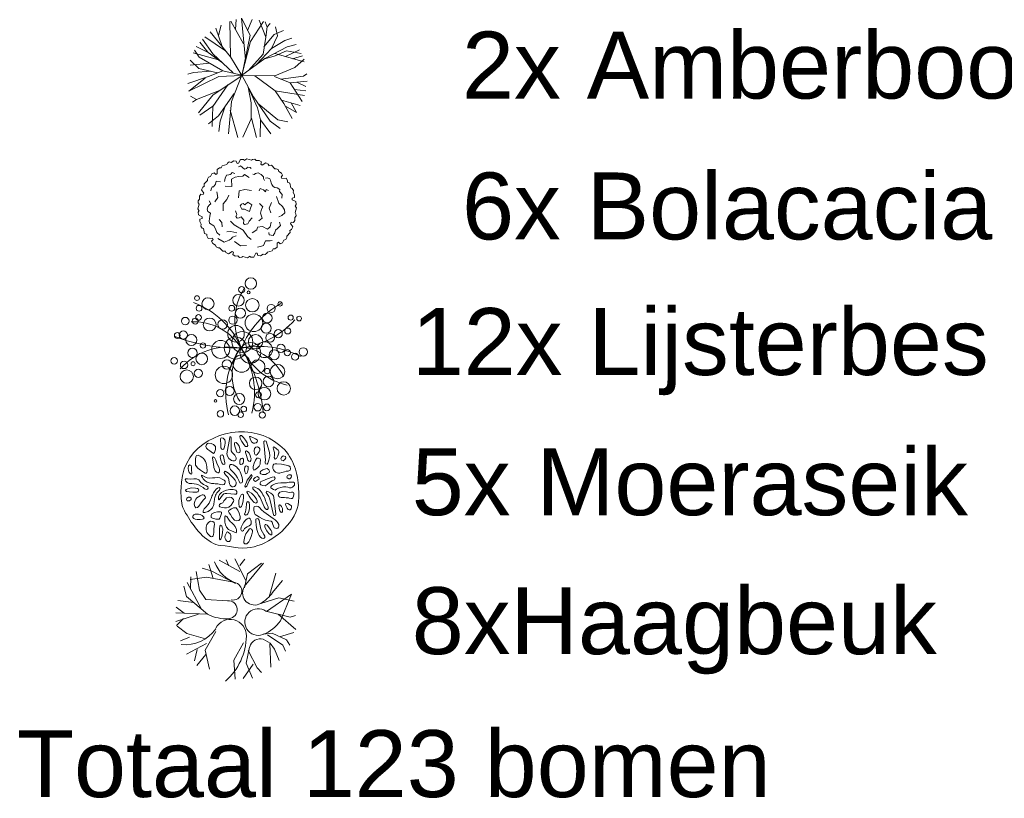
# Model space of a CAD drawing. Header units: millimetres. Extents: x 747415 to 1601423, y -236173 to 551995.
# Tile 152 of 256: x 834662 to 834699, y 191073 to 191102. Entities that reach past the tile are written whole.
import ezdxf

# ---------------------------------------------------------------- set-up
doc = ezdxf.new("R2010")
doc.units = ezdxf.units.MM
doc.header["$LTSCALE"] = 100
doc.header["$MEASUREMENT"] = 0
doc.layers.get('0').update_dxf_attribs({"linetype": 'CONTINUOUS', "lineweight": 0})
for name, color, linetype, lineweight in [('T--L9042_Boomsoort', 7, 'CONTINUOUS', 0), ('T--T9042_Boomsoort', 7, 'CONTINUOUS', 0), ('X--T$9--_RENVOOI', 7, 'CONTINUOUS', 0)]:
    doc.layers.add(name, color=color, linetype=linetype, lineweight=lineweight)
doc.styles.get("Standard").update_dxf_attribs({"font": 'arial.ttf'})

# ---------------------------------------------------------------- blocks, each defined once
blk = doc.blocks.new('boom18')
for p, q in [((-878, 1678), (-878, 2321)), ((-395, 2106), (-683, 2350)), ((-120, 2013), (-311, 2430)), ((179, 1806), (82, 2440)), ((180, 1794), (497, 2348)), ((452, 1584), (628, 2301)), ((-1446, 1114), (-1519, 1938)), ((-864, 1527), (-1372, 2033)), ((-1126, 1785), (-1134, 2205)), ((-1134, 2205), (-888, 1794)), ((-39, 1248), (-395, 2106)), ((4, 913), (-120, 2013)), ((465, 1597), (1070, 2059)), ((1000, 941), (1246, 1981)), ((-1679, 1199), (-1902, 1506)), ((-1472, 1404), (-1817, 1654)), ((-813, 1099), (-1702, 1781)), ((-814, 1110), (-878, 1678)), ((64, 1351), (180, 1794)), ((186, 1081), (465, 1597)), ((812, 679), (1482, 1697)), ((-2009, 1123), (-2163, 1109)), ((-1446, 1114), (-2044, 1354)), ((-1210, 818), (-2009, 1123)), ((-1052, 622), (-1446, 1114)), ((12, 504), (64, 1351)), ((1128, 754), (1531, 1128)), ((1514, 519), (1894, 1160)), ((1531, 1128), (1757, 1441)), ((-416, 256), (-813, 1099)), ((0, 0), (4, 913)), ((12, 504), (186, 1081)), ((577, 472), (1493, 926)), ((1493, 926), (1964, 1002)), ((-1957, 367), (-2329, 440)), ((-1873, 690), (-2327, 580)), ((-1464, -128), (-2278, 666)), ((-1065, 609), (-1873, 690)), ((13, 13), (-1065, 609)), ((0, 0), (812, 679)), ((627, 67), (1514, 519)), ((1308, 150), (2094, 476)), ((1501, 506), (2086, 569)), ((-1896, -14), (-2335, 346)), ((-1757, 162), (-2335, 193)), ((14, 1), (-1042, -138)), ((12, 24), (-980, -1162)), ((0, 0), (-886, -955)), ((-1, 12), (1308, 150)), ((0, 0), (548, -479)), ((777, -365), (13, 13)), ((13, 13), (56, -802)), ((945, 118), (1926, -7)), ((1926, -7), (2107, 9)), ((-1984, -127), (-2329, -40)), ((-2019, -375), (-2304, -330)), ((-1445, -349), (-2019, -375)), ((-1042, -138), (-1984, -127)), ((-1430, -43), (-1896, -14)), ((-1445, -349), (-1868, -655)), ((-1068, -316), (-1459, -830)), ((-666, -93), (-1445, -349)), ((-1043, -126), (-1430, -43)), ((-306, -38), (-1068, -316)), ((245, -236), (570, -1214)), ((2032, -419), (777, -365)), ((1926, -7), (2057, -218)), ((-1788, -765), (-2157, -727)), ((-1868, -655), (-1965, -991)), ((-1231, -541), (-1788, -765)), ((-1002, -1878), (-396, -456)), ((548, -479), (1116, -546)), ((548, -479), (1087, -1344)), ((761, -507), (1294, -975)), ((960, -688), (1545, -953)), ((1116, -546), (1929, -685)), ((1257, -557), (2032, -419)), ((-1460, -818), (-1685, -1142)), ((-886, -955), (-1664, -1374)), ((-1459, -830), (-1541, -1504)), ((-615, -1001), (-600, -1971)), ((56, -802), (-558, -1979)), ((56, -802), (272, -1988)), ((109, -1090), (533, -1919)), ((417, -747), (708, -1342)), ((502, -915), (1208, -1602)), ((843, -967), (1528, -1247)), ((1294, -975), (1430, -1407)), ((1545, -953), (1759, -993)), ((-1685, -1142), (-1849, -1191)), ((-1686, -1130), (-1709, -1343)), ((-977, -1361), (-1331, -1649)), ((-980, -1162), (-1002, -1878)), ((142, -1298), (21, -2010)), ((570, -1214), (657, -1885)), ((708, -1342), (996, -1750)), ((709, -1354), (792, -1826)), ((1087, -1344), (1115, -1657)), ((-604, -1609), (-801, -1930)), ((66, -1714), (-204, -2007))]:
    blk.add_line(p, q)
blk = doc.blocks.new('BRANCHD', base_point=(0.5, 0.5))
for p, q in [((0.951, 0.743), (0.931, 0.754)), ((0.962, 0.694), (0.951, 0.743)), ((0.974, 0.687), (0.962, 0.694)), ((0.987, 0.668), (0.974, 0.687)), ((0.982, 0.647), (0.987, 0.668)), ((0.997, 0.62), (0.982, 0.647)), ((0.994, 0.594), (0.997, 0.62)), ((0.97, 0.587), (0.994, 0.594)), ((0.97, 0.571), (0.97, 0.587)), ((1.008, 0.55), (0.97, 0.571)), ((0.998, 0.504), (1.008, 0.52)), ((1.008, 0.52), (1.008, 0.55))]:
    blk.add_line(p, q)
blk = doc.blocks.new('boom44')
for points in [[(897, 2957), (676, 3134), (386, 3075), (262, 3178), (262, 3178), (69, 3075), (-41, 2942), (-180, 2868), (-373, 2868), (-497, 2897), (-690, 2971), (-800, 2971), (-952, 2853), (-1021, 2720)], [(-911, 2572), (-1076, 2587), (-1173, 2631), (-1421, 2602), (-1642, 2483), (-1711, 2277), (-1697, 2158), (-1766, 2070)], [(-111, 2410), (-262, 2321), (-152, 2173), (-359, 2143), (-566, 1981), (-469, 1818)], [(1973, 2025), (2001, 2277), (1945, 2572), (1739, 2661), (1449, 2661), (1104, 2572), (593, 2690)], [(-2194, 2188), (-2305, 2173), (-2415, 2025), (-2387, 1907), (-2429, 1744), (-2801, 1626), (-2801, 1463)], [(-1711, 1715), (-2070, 1537), (-2042, 1375), (-2180, 1109), (-2277, 828), (-2291, 532), (-1822, 266), (-2111, -133)], [(759, 2143), (1035, 1759), (1394, 1670)], [(2553, 769), (2718, 695), (2911, 931), (2829, 1138), (2677, 1286), (2649, 1463), (2581, 1792), (2318, 1848)], [(-2525, 961), (-2691, 843), (-2663, 724), (-2649, 636), (-2677, 532), (-2746, 370), (-2622, 163), (-2429, -15)], [(-787, 1330), (-1132, 961), (-1256, 562), (-842, 237)], [(345, 1345), (704, 1404), (786, 1242), (1007, 1020), (1394, 917), (1421, 591)], [(1918, -310), (1904, 118), (1766, 281), (1932, 606), (2291, 828), (2249, 1079), (2001, 1330)], [(-138, -488), (138, -532), (235, -695), (386, -665), (455, -517), (455, -355), (786, -310), (980, -473), (1076, -458), (1187, -207), (1049, -30), (966, 310)], [(3022, -532), (3132, -237), (3174, -89), (2939, 222), (3132, 517), (3201, 665)], [(-2580, -266), (-2774, -517), (-2622, -680), (-2622, -680), (-2525, -902), (-2580, -1005), (-2484, -1153), (-2387, -1242)], [(-1394, -281), (-1201, -562), (-1076, -976), (-787, -1153), (-635, -1257)], [(2304, -636), (1973, -739), (1394, -754), (704, -1109), (317, -1198)], [(-2084, -902), (-1684, -1050), (-1518, -1419)], [(855, -1863), (980, -1597), (1297, -1257)], [(1462, -1434), (1394, -1715), (1462, -1863), (1462, -2026), (1394, -2425), (897, -2691)], [(1752, -1759), (2277, -1552), (2497, -1153)], [(-1822, -1730), (-1559, -1759), (-1545, -1878), (-1490, -2070), (-1366, -2203), (-1187, -2247), (-980, -2159), (-814, -2321), (-676, -2440), (-552, -2543), (-386, -2617), (-55, -2454), (207, -2469), (483, -2514), (773, -2440)], [(-235, -1863), (55, -1804), (345, -1966)]]:
    blk.add_lwpolyline(points)
blk.add_lwpolyline([(124, 798), (-207, 650), (-152, 355), (-304, 296), (-317, 163), (-262, 15), (0, 0), (124, 163), (303, 266), (455, 390), (290, 591)], close=True)
for xscale, yscale, zscale, rotation in [(7199.999999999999, 7199.999999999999, 7199.999999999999, 59.99999999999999), (7200, 7200, 7200, 90), (7200.000000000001, 7200.000000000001, 7200.000000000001, 29.99999999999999), (7199.999999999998, 7199.999999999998, 7199.999999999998, 120), (7199.999999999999, 7199.999999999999, 7199.999999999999, 150), (7200, 7200, 7200, 180), (7200, 7200, 7200, 330.0000000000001), (7199.999999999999, 7199.999999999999, 7199.999999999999, 210), (7199.999999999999, 7199.999999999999, 7199.999999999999, 300.0000000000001), (7200.000000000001, 7200.000000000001, 7200.000000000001, 240), (7200.000000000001, 7200.000000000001, 7200.000000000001, 270)]:
    blk.add_blockref('BRANCHD', (164, 362), dxfattribs=dict(xscale=xscale, yscale=yscale, zscale=zscale, rotation=rotation))
at = {"xscale": 7200, "yscale": 7200, "zscale": 7200}
blk.add_blockref('BRANCHD', (164, 362), dxfattribs=at)
blk = doc.blocks.new('boom21')
for centre, radius in [((452, 2630), 118), ((-704, 2096), 248), ((177, 2448), 124), ((476, 2291), 142), ((976, 2120), 106), ((1173, 2258), 105), ((29, 1950), 235), ((247, 1890), 111), ((961, 1707), 207), ((1304, 2025), 176), ((1835, 1893), 120), ((-775, 1430), 271), ((-311, 1608), 199), ((152, 1457), 234), ((-1962, 1199), 157), ((-1612, 1224), 131), ((-437, 1242), 101), ((-205, 937), 259), ((1147, 1279), 168), ((1497, 1198), 136), ((1783, 1381), 49.6), ((-1420, 962), 118), ((-1275, 707), 156), ((-945, 812), 187), ((-711, 484), 296), ((-179, 352), 388), ((293, 566), 324), ((1072, 648), 326), ((798, 348), 177), ((-2379, 14), 89.1), ((-1791, 241), 111), ((-1431, 173), 152), ((-1090, 173), 164), ((-537, 67), 269), ((-92, -145), 392), ((241, -63), 415), ((755, -256), 337), ((1899, 170), 152), ((2343, 87), 247), ((-2114, -158), 96.5), ((-1321, -533), 183), ((-1120, -206), 188), ((-797, -596), 329), ((-16, -525), 311), ((1544, -256), 218), ((1918, -240), 74), ((2236, -348), 141), ((-1988, -792), 81.9), ((-1612, -787), 153), ((1283, -683), 99.3), ((1757, -610), 176), ((2503, -649), 126), ((-1038, -1209), 252), ((-504, -1141), 189), ((-139, -1032), 154), ((275, -1059), 176), ((709, -1273), 240), ((1581, -1063), 207), ((-656, -1604), 216), ((-296, -1449), 108), ((1766, -1362), 152), ((1975, -1446), 108), ((-1348, -1959), 214), ((-1128, -1701), 52.3), ((-942, -1905), 117), ((421, -1997), 225), ((965, -1693), 106), ((1135, -1628), 111), ((1470, -1793), 140), ((797, -1993), 108), ((695, -2368), 89.1)]:
    blk.add_circle(centre, radius)
for centre, radius, start, end in [((5302, 627), 5282, 158.4887, 186.8224), ((3035, 416), 3005, 138.8673, 187.727), ((-2449, 125), 2482, 357.8699, 50.6155), ((-1347, 2644), 2985, 297.5671, 348.8381), ((1081, 1676), 1978, 179.3256, 238.0735), ((-806, 1584), 1793, 298.751, 6.6118), ((885, 3251), 3310, 215.8726, 255.444), ((-1010, -3035), 3250, 71.3392, 111.6799), ((-2223, 2664), 3465, 273.3086, 310.5821), ((-2188, -6), 2219, 301.2651, 0.9994), ((-2532, -5639), 6224, 42.3394, 65.6862), ((3206, -111), 3174, 177.8302, 223.0418), ((2109, 218), 2063, 184.7691, 246.3269), ((1525, 1946), 2403, 232.24, 292.0944)]:
    blk.add_arc(centre, radius, start, end)
blk = doc.blocks.new('boom15')
for p, q in [((-297, 1976), (-228, 2217)), ((33, 1616), (578, 2305)), ((36, 1887), (179, 2324)), ((976, 1988), (974, 2222)), ((-933, 989), (-1054, 1855)), ((-414, 1658), (-921, 1885)), ((-527, 1919), (-502, 2147)), ((-299, 1379), (-527, 1919)), ((-130, 1313), (-297, 1976)), ((6, 1614), (36, 1887)), ((803, 1277), (976, 1988)), ((994, 1781), (1631, 1936)), ((1174, 1580), (1359, 2157)), ((103, 1333), (6, 1614)), ((691, 1213), (1174, 1580)), ((1443, 1197), (1872, 1759)), ((-837, 1233), (-1799, 760)), ((-1202, 1372), (-1390, 1455)), ((-665, 606), (-1202, 1372)), ((-20, 1187), (-299, 1379)), ((742, 946), (1443, 1197)), ((-1799, 760), (-667, 633)), ((-1355, 546), (-1704, 1021)), ((2008, 208), (2349, 852)), ((-707, 259), (-1355, 546)), ((2095, 351), (2621, 433)), ((-1284, 245), (-1881, 157)), ((-1106, 279), (-1876, -213)), ((1245, -58), (2008, 208)), ((1796, 54), (2626, -145)), ((2217, -9), (2566, 238)), ((1719, -107), (2116, -713)), ((-657, -622), (-1779, -801)), ((-633, -583), (-1067, -892)), ((157, -632), (740, -1195)), ((2116, -713), (2199, -1149)), ((2128, -541), (2464, -665)), ((-1067, -892), (-1721, -850)), ((-853, -756), (-1075, -1625)), ((-486, -923), (-122, -1876)), ((-429, -1053), (170, -1805)), ((1095, -1029), (849, -2134)), ((1052, -743), (1910, -1563)), ((1052, -743), (1213, -1759)), ((1307, -974), (2124, -1327)), ((-1057, -1316), (-1349, -1378)), ((-909, -1150), (-602, -1972)), ((740, -1195), (687, -1624)), ((1156, -1412), (1548, -1865)), ((1683, -1347), (1760, -1711)), ((1835, -1217), (2202, -1185)), ((-736, -1577), (-805, -1818)), ((17, -1611), (-201, -2109)), ((170, -1805), (687, -2148)), ((687, -1624), (324, -2225)), ((1213, -1759), (1028, -2119)), ((-122, -1876), (66, -2167)), ((916, -1875), (602, -2201))]:
    blk.add_line(p, q)
for centre, radius, start, end in [((2202, -720), 2299, 90.1584, 137.766), ((-489, -88), 1366, 69.1371, 104.7771), ((-180, 722), 499, 193.4334, 69.1371), ((447, 1547), 405, 211.8517, 304.0727), ((951, 416), 610, 137.766, 290.4277), ((-972, -1088), 1373, 78.8774, 104.2894), ((-793, -182), 450, 291.1226, 78.8774), ((357, -363), 335, 54.2855, 233.3427), ((-276, -1244), 1420, 20.6569, 54.2855), ((1523, -1479), 1386, 42.6086, 104.3272), ((-228, -761), 329, 37.3129, 210.0334), ((-1617, -1563), 1275, 338.1185, 30.0334)]:
    blk.add_arc(centre, radius, start, end)
blk = doc.blocks.new('$9_9042_Boomsoort_Renvooi')
at = {"layer": 'T--L9042_Boomsoort'}
for points in [[(6.143, 11.703), (6.136, 11.623), (6.136, 11.535), (6.129, 11.448), (6.129, 11.353), (6.136, 11.251), (6.136, 11.156), (6.143, 11.069), (6.158, 10.981), (6.172, 10.894), (6.194, 10.821), (6.223, 10.763), (6.26, 10.69), (6.303, 10.61), (6.354, 10.53), (6.405, 10.449), (6.456, 10.362), (6.515, 10.275), (6.58, 10.187), (6.646, 10.1), (6.712, 10.012), (6.784, 9.925), (6.857, 9.845), (6.937, 9.764), (7.01, 9.699), (7.098, 9.633), (7.178, 9.568), (7.258, 9.517), (7.346, 9.473), (7.433, 9.437), (7.52, 9.415), (7.608, 9.4), (7.775, 9.386), (7.936, 9.356), (8.096, 9.335), (8.264, 9.313), (8.431, 9.298), (8.599, 9.305), (8.73, 9.32), (8.861, 9.349), (9, 9.393), (9.131, 9.437), (9.262, 9.502), (9.393, 9.568), (9.524, 9.648), (9.648, 9.728), (9.772, 9.823), (9.889, 9.925), (9.998, 10.034), (10.1, 10.143), (10.195, 10.26), (10.275, 10.384), (10.355, 10.508), (10.413, 10.639), (10.464, 10.777), (10.501, 10.909), (10.523, 11.047), (10.53, 11.185), (10.53, 11.295), (10.53, 11.404), (10.523, 11.513), (10.515, 11.623), (10.508, 11.732), (10.494, 11.841), (10.479, 11.943), (10.457, 12.045), (10.435, 12.147), (10.406, 12.249), (10.37, 12.344), (10.333, 12.439), (10.289, 12.534), (10.238, 12.628), (10.187, 12.723), (10.129, 12.81), (10.064, 12.898), (9.991, 12.978), (9.911, 13.058), (9.823, 13.138), (9.626, 13.284), (9.422, 13.408), (9.204, 13.503), (8.978, 13.568), (8.745, 13.619), (8.504, 13.641), (8.271, 13.641), (8.03, 13.612), (7.797, 13.568), (7.571, 13.503), (7.353, 13.408), (7.141, 13.306), (6.945, 13.175), (6.77, 13.029), (6.602, 12.861), (6.464, 12.672), (6.347, 12.475), (6.252, 12.257), (6.18, 12.016), (6.143, 11.768), (6.143, 11.703), (6.143, 11.703)], [(7.783, 13.284), (7.775, 13.226), (7.761, 13.138), (7.746, 13.051), (7.732, 13.007), (7.695, 12.985), (7.659, 13), (7.622, 13.051), (7.615, 13.131), (7.615, 13.226), (7.601, 13.284), (7.601, 13.335), (7.608, 13.379), (7.622, 13.408), (7.659, 13.415), (7.703, 13.401), (7.768, 13.342), (7.783, 13.284), (7.783, 13.284)], [(7.95, 13.437), (7.958, 13.452), (7.979, 13.459), (7.994, 13.452), (8.001, 13.43), (8.001, 12.934), (8.038, 12.876), (8.089, 12.825), (8.14, 12.774), (8.169, 12.723), (8.184, 12.672), (8.191, 12.636), (8.176, 12.599), (8.162, 12.577), (8.133, 12.563), (8.096, 12.555), (8.06, 12.563), (8.016, 12.577), (7.965, 12.606), (7.921, 12.65), (7.87, 12.73), (7.841, 12.818), (7.95, 13.437), (7.95, 13.437)], [(8.322, 12.876), (8.271, 12.854), (8.22, 12.883), (8.176, 12.993), (8.154, 13.066), (8.133, 13.16), (8.133, 13.226), (8.191, 13.24), (8.256, 13.182), (8.3, 13.102), (8.322, 13.022), (8.337, 12.934), (8.322, 12.876), (8.322, 12.876)], [(8.621, 13.138), (8.599, 13.095), (8.541, 13.095), (8.475, 13.168), (8.402, 13.277), (8.337, 13.393), (8.322, 13.466), (8.351, 13.51), (8.395, 13.503), (8.46, 13.437), (8.533, 13.335), (8.599, 13.226), (8.621, 13.138), (8.621, 13.138)], [(8.985, 13.306), (8.971, 13.27), (8.934, 13.233), (8.883, 13.219), (8.832, 13.219), (8.774, 13.262), (8.723, 13.342), (8.694, 13.437), (8.686, 13.474), (8.73, 13.466), (8.832, 13.423), (8.912, 13.386), (8.978, 13.342), (8.985, 13.306), (8.985, 13.306)], [(9.218, 13.24), (9.226, 13.284), (9.262, 13.306), (9.306, 13.299), (9.328, 13.262), (9.437, 12.876), (9.444, 12.73), (9.408, 12.585), (9.371, 12.475), (9.342, 12.439), (9.291, 12.446), (9.269, 12.468), (9.277, 12.526), (9.291, 12.585), (9.218, 13.24), (9.218, 13.24)], [(7.419, 13.035), (7.412, 12.977), (7.383, 12.875), (7.347, 12.831), (7.303, 12.853), (7.201, 12.933), (7.135, 12.984), (7.077, 13.035), (7.055, 13.093), (7.077, 13.173), (7.121, 13.21), (7.172, 13.217), (7.252, 13.21), (7.347, 13.166), (7.412, 13.093), (7.419, 13.035), (7.419, 13.035)], [(8.737, 12.577), (8.708, 12.541), (8.664, 12.548), (8.628, 12.585), (8.599, 12.672), (8.57, 12.759), (8.533, 12.869), (8.541, 12.92), (8.577, 12.934), (8.621, 12.898), (8.672, 12.84), (8.708, 12.759), (8.73, 12.701), (8.745, 12.643), (8.737, 12.577), (8.737, 12.577)], [(9.073, 13.014), (9.073, 12.956), (9.051, 12.898), (9.014, 12.84), (8.978, 12.796), (8.934, 12.774), (8.898, 12.781), (8.869, 12.832), (8.861, 12.934), (8.876, 13.022), (8.92, 13.066), (8.985, 13.08), (9.051, 13.051), (9.073, 13.014), (9.073, 13.014)], [(9.605, 12.679), (9.626, 12.759), (9.626, 12.876), (9.583, 12.993), (9.568, 13.051), (9.583, 13.087), (9.619, 13.073), (9.699, 13.014), (9.758, 12.963), (9.787, 12.905), (9.779, 12.854), (9.743, 12.752), (9.692, 12.65), (9.648, 12.628), (9.605, 12.679), (9.605, 12.679)], [(7.092, 12.35), (7.099, 12.292), (7.106, 12.226), (7.106, 12.175), (7.092, 12.124), (7.07, 12.102), (7.026, 12.102), (6.968, 12.139), (6.858, 12.212), (6.756, 12.292), (6.676, 12.394), (6.669, 12.503), (6.676, 12.62), (6.683, 12.714), (6.713, 12.765), (6.771, 12.773), (6.844, 12.736), (6.909, 12.693), (6.968, 12.649), (7.011, 12.598), (7.048, 12.539), (7.07, 12.474), (7.084, 12.394), (7.092, 12.35), (7.092, 12.35)], [(7.353, 12.308), (7.338, 12.453), (7.316, 12.585), (7.309, 12.672), (7.331, 12.708), (7.375, 12.687), (7.426, 12.585), (7.484, 12.439), (7.55, 12.293), (7.571, 12.227), (7.571, 12.169), (7.557, 12.133), (7.535, 12.111), (7.499, 12.111), (7.455, 12.133), (7.404, 12.184), (7.353, 12.308), (7.353, 12.308)], [(7.768, 12.497), (7.761, 12.439), (7.732, 12.424), (7.695, 12.439), (7.652, 12.49), (7.615, 12.585), (7.593, 12.708), (7.622, 12.767), (7.673, 12.781), (7.71, 12.759), (7.732, 12.672), (7.746, 12.585), (7.768, 12.497), (7.768, 12.497)], [(8.46, 12.628), (8.468, 12.534), (8.453, 12.468), (8.417, 12.432), (8.366, 12.424), (8.329, 12.453), (8.329, 12.548), (8.337, 12.606), (8.373, 12.643), (8.424, 12.657), (8.46, 12.628), (8.46, 12.628)], [(9.094, 12.555), (9.087, 12.526), (9.08, 12.432), (9.051, 12.366), (8.985, 12.3), (8.89, 12.227), (8.847, 12.213), (8.825, 12.257), (8.825, 12.351), (8.861, 12.468), (8.912, 12.585), (8.963, 12.657), (9.029, 12.665), (9.08, 12.636), (9.094, 12.585), (9.094, 12.555), (9.094, 12.555)], [(10.049, 12.672), (10.013, 12.606), (9.947, 12.563), (9.881, 12.585), (9.852, 12.636), (9.881, 12.701), (9.947, 12.745), (10.027, 12.716), (10.049, 12.672), (10.049, 12.672)], [(6.523, 12.277), (6.523, 12.219), (6.53, 12.102), (6.516, 12.066), (6.479, 12.073), (6.436, 12.124), (6.407, 12.197), (6.399, 12.277), (6.414, 12.379), (6.465, 12.408), (6.509, 12.386), (6.523, 12.335), (6.523, 12.277), (6.523, 12.277)], [(7.841, 12.14), (7.899, 12.096), (7.994, 12.016), (8.082, 11.929), (8.154, 11.834), (8.184, 11.761), (8.191, 11.703), (8.176, 11.659), (8.154, 11.623), (8.125, 11.601), (8.082, 11.586), (8.045, 11.594), (8.001, 11.615), (7.965, 11.652), (7.943, 11.703), (7.928, 11.768), (7.921, 11.856), (7.907, 11.914), (7.87, 11.965), (7.805, 12.023), (7.754, 12.082), (7.739, 12.118), (7.761, 12.162), (7.783, 12.176), (7.841, 12.14), (7.841, 12.14)], [(8.329, 11.732), (8.286, 11.827), (8.235, 11.929), (8.176, 12.023), (8.103, 12.111), (8.023, 12.191), (7.979, 12.242), (7.95, 12.286), (7.936, 12.33), (7.936, 12.373), (7.95, 12.402), (7.979, 12.424), (8.023, 12.424), (8.074, 12.41), (8.14, 12.373), (8.205, 12.33), (8.256, 12.278), (8.3, 12.22), (8.337, 12.155), (8.366, 12.089), (8.395, 12.016), (8.409, 11.943), (8.424, 11.849), (8.424, 11.79), (8.409, 11.754), (8.366, 11.725), (8.329, 11.732), (8.329, 11.732)], [(8.643, 12.33), (8.635, 12.235), (8.613, 12.133), (8.592, 12.082), (8.555, 12.074), (8.533, 12.104), (8.511, 12.155), (8.504, 12.235), (8.511, 12.322), (8.533, 12.359), (8.57, 12.373), (8.628, 12.351), (8.643, 12.33), (8.643, 12.33)], [(9.422, 12.125), (9.349, 12.082), (9.291, 12.053), (9.226, 12.045), (9.167, 12.053), (9.116, 12.074), (9.087, 12.096), (9.08, 12.133), (9.116, 12.176), (9.189, 12.22), (9.298, 12.264), (9.349, 12.271), (9.408, 12.227), (9.43, 12.176), (9.422, 12.125), (9.422, 12.125)], [(10.136, 12.176), (10.056, 12.169), (9.998, 12.155), (9.94, 12.133), (9.881, 12.118), (9.823, 12.104), (9.772, 12.104), (9.721, 12.111), (9.663, 12.133), (9.612, 12.184), (9.583, 12.227), (9.561, 12.271), (9.553, 12.322), (9.553, 12.366), (9.568, 12.402), (9.597, 12.432), (9.648, 12.453), (9.707, 12.453), (9.881, 12.432), (10.056, 12.402), (10.158, 12.373), (10.202, 12.33), (10.217, 12.257), (10.202, 12.206), (10.136, 12.176), (10.136, 12.176)], [(7.011, 11.519), (6.953, 11.563), (6.866, 11.614), (6.785, 11.658), (6.705, 11.687), (6.625, 11.701), (6.538, 11.716), (6.436, 11.716), (6.363, 11.745), (6.312, 11.796), (6.29, 11.855), (6.305, 11.891), (6.377, 11.891), (6.494, 11.876), (6.611, 11.891), (6.713, 11.891), (6.793, 11.847), (6.873, 11.752), (6.968, 11.68), (7.077, 11.621), (7.135, 11.592), (7.143, 11.541), (7.121, 11.505), (7.077, 11.49), (7.011, 11.519), (7.011, 11.519)], [(7.746, 11.674), (7.695, 11.666), (7.608, 11.681), (7.557, 11.688), (7.506, 11.696), (7.455, 11.703), (7.404, 11.703), (7.36, 11.71), (7.316, 11.71), (7.273, 11.717), (7.229, 11.725), (7.185, 11.732), (7.141, 11.747), (7.105, 11.761), (7.069, 11.783), (7.032, 11.812), (6.996, 11.849), (6.959, 11.892), (6.93, 11.943), (6.901, 11.994), (6.901, 12.023), (6.937, 12.009), (7.025, 11.965), (7.112, 11.929), (7.207, 11.914), (7.302, 11.921), (7.397, 11.929), (7.491, 11.936), (7.579, 11.921), (7.666, 11.878), (7.739, 11.834), (7.775, 11.798), (7.783, 11.761), (7.768, 11.71), (7.746, 11.674), (7.746, 11.674)], [(8.774, 11.965), (8.759, 11.936), (8.679, 11.819), (8.621, 11.703), (8.584, 11.608), (8.533, 11.572), (8.511, 11.615), (8.57, 11.768), (8.606, 11.834), (8.694, 11.965), (8.766, 12.053), (8.788, 12.002), (8.774, 11.965), (8.774, 11.965)], [(9.043, 11.892), (8.985, 11.834), (8.912, 11.79), (8.847, 11.827), (8.839, 11.878), (8.898, 11.943), (8.971, 11.98), (9.036, 11.943), (9.043, 11.892), (9.043, 11.892)], [(9.145, 11.805), (9.182, 11.819), (9.357, 11.892), (9.532, 11.951), (9.605, 11.958), (9.641, 11.914), (9.626, 11.856), (9.532, 11.812), (9.437, 11.754), (9.349, 11.674), (9.277, 11.63), (9.182, 11.637), (9.116, 11.659), (9.087, 11.688), (9.087, 11.739), (9.109, 11.783), (9.145, 11.805), (9.145, 11.805)], [(9.75, 11.725), (9.852, 11.739), (9.962, 11.739), (10.064, 11.739), (10.173, 11.761), (10.268, 11.768), (10.326, 11.761), (10.362, 11.732), (10.37, 11.696), (10.362, 11.652), (10.333, 11.608), (10.289, 11.572), (10.238, 11.55), (10.18, 11.55), (10.115, 11.572), (10.042, 11.594), (9.954, 11.594), (9.86, 11.564), (9.772, 11.535), (9.699, 11.499), (9.648, 11.47), (9.59, 11.484), (9.524, 11.528), (9.488, 11.557), (9.488, 11.594), (9.51, 11.623), (9.546, 11.645), (9.597, 11.674), (9.648, 11.696), (9.75, 11.725), (9.75, 11.725)], [(10.26, 12.002), (10.238, 11.936), (10.195, 11.892), (10.151, 11.892), (10.1, 11.929), (10.085, 11.965), (10.107, 12.016), (10.151, 12.038), (10.231, 12.031), (10.26, 12.002), (10.26, 12.002)], [(6.756, 11.403), (6.72, 11.395), (6.574, 11.395), (6.436, 11.403), (6.334, 11.417), (6.297, 11.446), (6.319, 11.49), (6.385, 11.519), (6.523, 11.548), (6.669, 11.541), (6.749, 11.527), (6.785, 11.505), (6.793, 11.476), (6.771, 11.417), (6.756, 11.403), (6.756, 11.403)], [(7.44, 11.317), (7.418, 11.273), (7.404, 11.229), (7.389, 11.185), (7.382, 11.142), (7.375, 11.098), (7.367, 11.054), (7.367, 11.011), (7.36, 10.967), (7.353, 10.923), (7.338, 10.887), (7.324, 10.843), (7.302, 10.807), (7.273, 10.77), (7.236, 10.734), (7.192, 10.704), (7.141, 10.668), (7.018, 10.624), (6.959, 10.632), (6.952, 10.69), (6.996, 10.763), (7.069, 10.843), (7.127, 10.916), (7.178, 10.981), (7.207, 11.04), (7.236, 11.098), (7.258, 11.149), (7.273, 11.193), (7.287, 11.236), (7.302, 11.273), (7.316, 11.317), (7.338, 11.36), (7.367, 11.404), (7.404, 11.448), (7.448, 11.499), (7.491, 11.542), (7.55, 11.564), (7.593, 11.528), (7.564, 11.47), (7.506, 11.404), (7.469, 11.36), (7.44, 11.317), (7.44, 11.317)], [(8.162, 11.317), (8.133, 11.317), (7.987, 11.324), (7.841, 11.338), (7.775, 11.338), (7.724, 11.324), (7.681, 11.273), (7.622, 11.185), (7.55, 11.098), (7.528, 11.127), (7.535, 11.215), (7.571, 11.302), (7.637, 11.382), (7.724, 11.433), (7.834, 11.462), (7.958, 11.484), (8.074, 11.484), (8.176, 11.462), (8.22, 11.419), (8.22, 11.353), (8.191, 11.317), (8.162, 11.317), (8.162, 11.317)], [(8.971, 11.011), (8.927, 10.974), (8.861, 11.003), (8.752, 11.134), (8.73, 11.171), (8.672, 11.236), (8.621, 11.324), (8.584, 11.389), (8.599, 11.426), (8.679, 11.397), (8.759, 11.346), (8.832, 11.28), (8.898, 11.207), (8.949, 11.127), (8.963, 11.098), (8.978, 11.069), (8.971, 11.011), (8.971, 11.011)], [(9.255, 10.807), (9.24, 10.836), (9.204, 10.923), (9.16, 11.018), (9.124, 11.105), (9.08, 11.193), (9.029, 11.28), (8.971, 11.36), (8.898, 11.426), (8.817, 11.513), (8.81, 11.572), (8.861, 11.594), (8.941, 11.557), (9, 11.528), (9.043, 11.484), (9.087, 11.448), (9.124, 11.397), (9.16, 11.353), (9.189, 11.295), (9.218, 11.244), (9.247, 11.185), (9.269, 11.127), (9.291, 11.069), (9.313, 11.011), (9.335, 10.952), (9.357, 10.894), (9.379, 10.836), (9.386, 10.777), (9.364, 10.741), (9.328, 10.741), (9.269, 10.777), (9.255, 10.807), (9.255, 10.807)], [(9.663, 10.53), (9.634, 10.515), (9.597, 10.515), (9.583, 10.544), (9.451, 11.127), (9.408, 11.222), (9.357, 11.302), (9.313, 11.382), (9.32, 11.426), (9.371, 11.419), (9.481, 11.353), (9.546, 11.302), (9.583, 11.258), (9.597, 11.185), (9.67, 10.566), (9.663, 10.53), (9.663, 10.53)], [(9.925, 11.419), (10.064, 11.397), (10.173, 11.382), (10.253, 11.389), (10.304, 11.389), (10.333, 11.375), (10.348, 11.346), (10.348, 11.302), (10.333, 11.244), (10.311, 11.178), (10.282, 11.149), (10.246, 11.149), (10.173, 11.171), (10.144, 11.178), (10.107, 11.178), (10.056, 11.178), (9.998, 11.185), (9.932, 11.185), (9.874, 11.193), (9.823, 11.207), (9.787, 11.229), (9.765, 11.251), (9.758, 11.287), (9.772, 11.331), (9.823, 11.389), (9.925, 11.419), (9.925, 11.419)], [(6.509, 11.111), (6.443, 11.067), (6.363, 11.067), (6.334, 11.111), (6.348, 11.17), (6.407, 11.206), (6.465, 11.206), (6.509, 11.17), (6.509, 11.111), (6.509, 11.111)], [(7.041, 11.184), (6.975, 11.104), (6.88, 10.995), (6.8, 10.871), (6.749, 10.812), (6.683, 10.805), (6.64, 10.849), (6.625, 10.936), (6.632, 11.009), (6.654, 11.075), (6.683, 11.126), (6.727, 11.177), (6.778, 11.221), (6.844, 11.257), (6.917, 11.286), (6.96, 11.293), (6.997, 11.279), (7.033, 11.228), (7.041, 11.184), (7.041, 11.184)], [(8.089, 11.04), (8.067, 11.003), (8.001, 10.901), (7.914, 10.828), (7.834, 10.799), (7.754, 10.799), (7.666, 10.814), (7.579, 10.843), (7.55, 10.879), (7.571, 10.93), (7.622, 10.96), (7.688, 10.996), (7.732, 11.062), (7.775, 11.12), (7.834, 11.178), (7.936, 11.207), (8.016, 11.185), (8.089, 11.12), (8.103, 11.069), (8.089, 11.04), (8.089, 11.04)], [(8.46, 11.295), (8.46, 11.185), (8.446, 11.069), (8.424, 10.952), (8.388, 10.85), (8.344, 10.821), (8.307, 10.858), (8.286, 10.952), (8.293, 11.076), (8.329, 11.193), (8.38, 11.295), (8.424, 11.317), (8.46, 11.295), (8.46, 11.295)], [(8.504, 10.573), (8.533, 10.653), (8.562, 10.799), (8.57, 10.952), (8.584, 11.018), (8.628, 11.04), (8.672, 11.003), (8.686, 10.894), (8.686, 10.777), (8.664, 10.668), (8.628, 10.581), (8.592, 10.544), (8.541, 10.53), (8.504, 10.573), (8.504, 10.573)], [(8.337, 10.391), (8.293, 10.333), (8.213, 10.318), (8.133, 10.347), (8.045, 10.442), (7.972, 10.551), (7.928, 10.617), (7.907, 10.668), (7.914, 10.704), (7.95, 10.734), (8.016, 10.77), (8.089, 10.799), (8.14, 10.807), (8.184, 10.799), (8.213, 10.77), (8.249, 10.712), (8.307, 10.602), (8.344, 10.486), (8.337, 10.391), (8.337, 10.391)], [(9.014, 10.85), (9.065, 10.814), (9.131, 10.734), (9.218, 10.661), (9.306, 10.595), (9.393, 10.53), (9.488, 10.471), (9.568, 10.406), (9.641, 10.355), (9.707, 10.296), (9.743, 10.245), (9.779, 10.18), (9.787, 10.122), (9.772, 10.078), (9.743, 10.049), (9.699, 10.034), (9.656, 10.041), (9.612, 10.063), (9.583, 10.114), (9.553, 10.187), (9.532, 10.267), (9.495, 10.304), (9.415, 10.318), (9.291, 10.34), (9.175, 10.391), (9.065, 10.457), (8.956, 10.522), (8.898, 10.551), (8.869, 10.61), (8.854, 10.719), (8.847, 10.799), (8.861, 10.843), (8.89, 10.858), (8.949, 10.865), (9.014, 10.85), (9.014, 10.85)], [(9.925, 10.668), (9.889, 10.624), (9.852, 10.639), (9.823, 10.69), (9.794, 10.777), (9.787, 10.879), (9.809, 10.916), (9.845, 10.909), (9.881, 10.858), (9.918, 10.777), (9.925, 10.668), (9.925, 10.668)], [(10.238, 10.763), (10.209, 10.734), (10.173, 10.726), (10.136, 10.748), (10.1, 10.792), (10.064, 10.836), (10.042, 10.894), (10.034, 10.945), (10.042, 10.967), (10.064, 10.974), (10.115, 10.96), (10.217, 10.909), (10.253, 10.879), (10.26, 10.836), (10.238, 10.763), (10.238, 10.763)], [(6.989, 10.434), (6.975, 10.39), (6.938, 10.375), (6.844, 10.368), (6.734, 10.368), (6.654, 10.383), (6.603, 10.412), (6.574, 10.441), (6.567, 10.477), (6.581, 10.514), (6.611, 10.543), (6.662, 10.565), (6.713, 10.572), (6.778, 10.572), (6.844, 10.55), (6.917, 10.521), (6.975, 10.47), (6.989, 10.434), (6.989, 10.434)], [(7.383, 10.186), (7.368, 10.12), (7.354, 10.004), (7.354, 9.887), (7.347, 9.814), (7.332, 9.763), (7.303, 9.734), (7.274, 9.727), (7.237, 9.734), (7.201, 9.763), (7.164, 9.792), (7.128, 9.836), (7.099, 9.88), (7.07, 9.982), (7.07, 10.084), (7.099, 10.178), (7.172, 10.273), (7.23, 10.31), (7.317, 10.295), (7.368, 10.251), (7.383, 10.186), (7.383, 10.186)], [(7.637, 10.639), (7.637, 10.588), (7.601, 10.479), (7.579, 10.42), (7.55, 10.384), (7.506, 10.377), (7.433, 10.384), (7.302, 10.413), (7.251, 10.449), (7.251, 10.522), (7.28, 10.581), (7.382, 10.632), (7.491, 10.653), (7.55, 10.661), (7.608, 10.661), (7.637, 10.639), (7.637, 10.639)], [(8.205, 9.903), (8.191, 9.874), (8.154, 9.888), (8.074, 9.925), (7.979, 9.961), (7.899, 9.998), (7.834, 10.078), (7.79, 10.173), (7.768, 10.267), (7.761, 10.369), (7.761, 10.464), (7.79, 10.5), (7.841, 10.479), (7.907, 10.377), (7.965, 10.296), (8.03, 10.238), (8.096, 10.18), (8.147, 10.107), (8.191, 10.019), (8.198, 9.99), (8.205, 9.961), (8.205, 9.903), (8.205, 9.903)], [(8.672, 10.129), (8.606, 10.1), (8.504, 10.027), (8.468, 9.961), (8.431, 9.939), (8.388, 9.947), (8.366, 9.99), (8.38, 10.078), (8.424, 10.18), (8.482, 10.267), (8.548, 10.355), (8.599, 10.398), (8.65, 10.42), (8.686, 10.413), (8.715, 10.391), (8.737, 10.347), (8.752, 10.304), (8.752, 10.253), (8.745, 10.209), (8.73, 10.165), (8.672, 10.129), (8.672, 10.129)], [(8.963, 9.998), (8.941, 10.151), (8.92, 10.311), (8.927, 10.377), (8.971, 10.406), (9.007, 10.391), (9.043, 10.34), (9.065, 10.253), (9.08, 10.129), (9.109, 10.012), (9.167, 9.896), (9.226, 9.808), (9.255, 9.743), (9.255, 9.699), (9.24, 9.67), (9.204, 9.662), (9.153, 9.677), (9.102, 9.713), (9.051, 9.772), (9.007, 9.845), (8.963, 9.998), (8.963, 9.998)], [(7.681, 10.049), (7.688, 10.019), (7.681, 9.874), (7.652, 9.728), (7.622, 9.633), (7.593, 9.604), (7.571, 9.641), (7.571, 9.728), (7.571, 9.874), (7.564, 10.019), (7.579, 10.114), (7.608, 10.151), (7.652, 10.136), (7.673, 10.071), (7.681, 10.049), (7.681, 10.049)], [(8.803, 9.903), (8.788, 9.852), (8.745, 9.728), (8.694, 9.604), (8.664, 9.539), (8.628, 9.495), (8.584, 9.466), (8.548, 9.458), (8.511, 9.466), (8.482, 9.495), (8.475, 9.546), (8.49, 9.611), (8.519, 9.728), (8.555, 9.837), (8.621, 9.939), (8.679, 10.005), (8.715, 10.034), (8.759, 10.012), (8.803, 9.961), (8.803, 9.903), (8.803, 9.903)], [(9.524, 9.801), (9.481, 9.794), (9.422, 9.837), (9.364, 9.903), (9.335, 9.947), (9.284, 10.034), (9.255, 10.1), (9.255, 10.151), (9.269, 10.18), (9.298, 10.18), (9.342, 10.158), (9.4, 10.1), (9.459, 10.012), (9.495, 9.961), (9.517, 9.903), (9.524, 9.801), (9.524, 9.801)], [(7.995, 9.77), (7.995, 9.712), (7.988, 9.632), (7.966, 9.581), (7.937, 9.552), (7.9, 9.544), (7.864, 9.552), (7.828, 9.574), (7.798, 9.61), (7.777, 9.654), (7.769, 9.712), (7.784, 9.77), (7.813, 9.851), (7.842, 9.894), (7.871, 9.902), (7.908, 9.88), (7.966, 9.829), (7.995, 9.77), (7.995, 9.77)]]:
    blk.add_lwpolyline(points, dxfattribs=at)
at = {"layer": 'T--L9042_Boomsoort', "linetype": 'Continuous', "zscale": 0.001}
for name, p, xscale, yscale, rotation in [('boom18', (8.403, 26.965), 0.001, 0.001, 208.3728492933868), ('boom44', (8.403, 21.965), 0.0005000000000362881, 0.0005000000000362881, 302.1597244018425), ('boom21', (8.403, 16.827), 0.001, 0.001, 206.4337640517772), ('boom15', (8.403, 6.965), 0.001, 0.001, 221.2055780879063)]:
    blk.add_blockref(name, p, dxfattribs=dict(at, xscale=xscale, yscale=yscale, rotation=rotation))
at = {"layer": 'T--T9042_Boomsoort'}
for s, p in [('2x Amberboom', (16.624, 26.091)), ('6x Bolacacia', (16.624, 20.829)), ('12x Lijsterbes', (14.746, 15.765)), ('5x Moeraseik', (14.746, 10.529)), ('8xHaagbeuk', (14.746, 5.34)), ('Totaal 123 bomen', (0, 0))]:
    blk.add_text(s, height=2.5, dxfattribs=at).set_placement(p)

msp = doc.modelspace()

# ---------------------------------------------------------------- block references
at = {"layer": 'X--T$9--_RENVOOI'}
msp.add_blockref('$9_9042_Boomsoort_Renvooi', (834662.281, 191073.381), dxfattribs=at)

doc.saveas('drawing.dxf')
